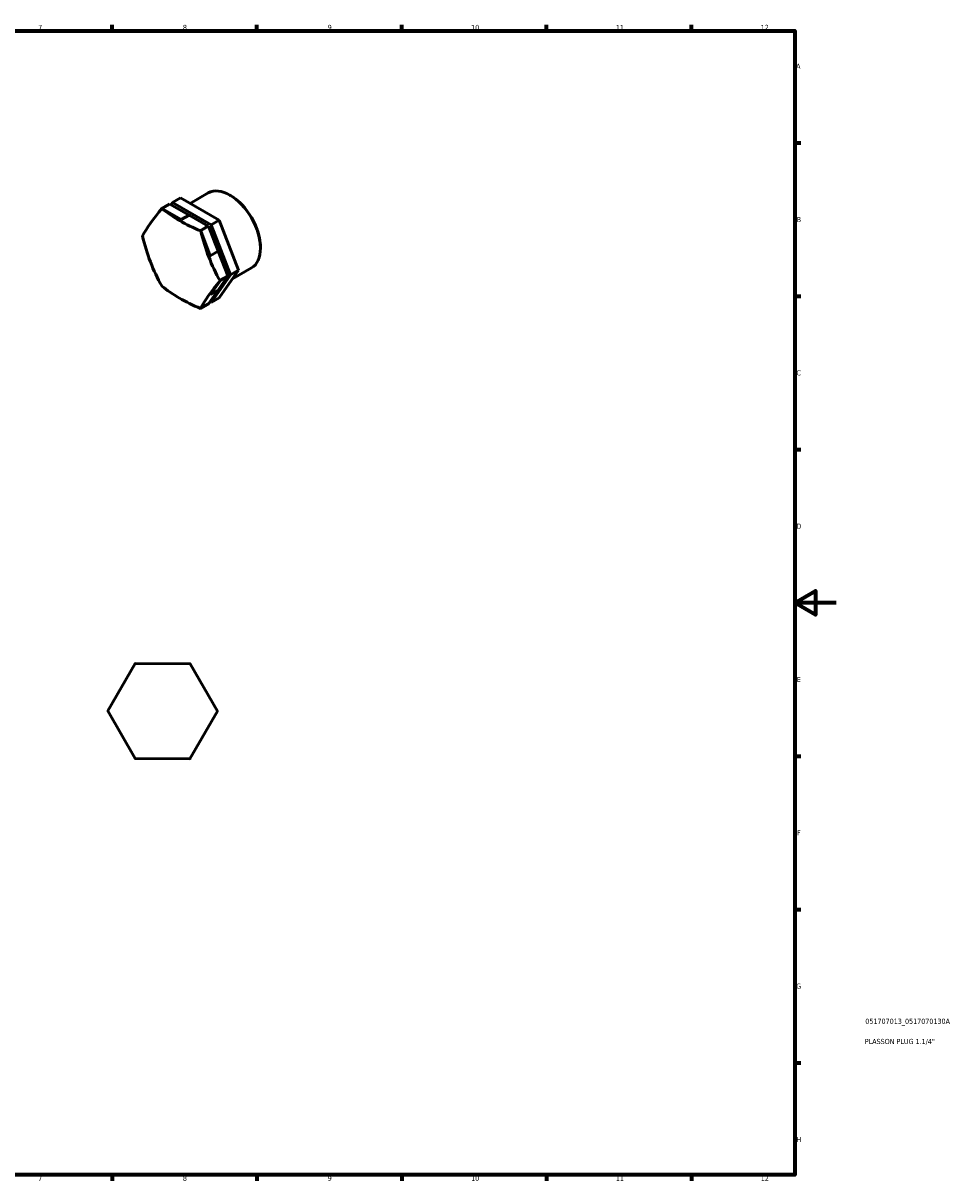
# Model space of a CAD drawing. Header units: millimetres. Extents: x 0 to 895, y 0 to 594.
# Tile 3 of 3: x 448 to 895, y 17 to 578. Entities that reach past the tile are written whole.
import ezdxf

# ---------------------------------------------------------------- set-up
doc = ezdxf.new("R2010")
doc.units = ezdxf.units.MM
for name, color, linetype, lineweight in [('Border (ISO)', 7, 'Continuous', 70), ('Title (ISO)', 7, 'Continuous', 50), ('Visible (ISO)', 7, 'Continuous', 50)]:
    doc.layers.add(name, color=color, linetype=linetype, lineweight=lineweight)
doc.styles.add('Note Text (ISO)', font='tahoma.ttf')

# ---------------------------------------------------------------- blocks, each defined once
blk = doc.blocks.new('Borders Default Border')
at = {"layer": 'Border (ISO)'}
for p, q in [((490.58, 574), (490.58, 576.9)), ((560.67, 574), (560.67, 576.9)), ((630.75, 574), (630.75, 576.9)), ((700.83, 574), (700.83, 576.9)), ((770.92, 574), (770.92, 576.9)), ((821, 519.75), (823.9, 519.75)), ((821, 445.5), (823.9, 445.5)), ((821, 371.25), (823.9, 371.25)), ((821, 222.75), (823.9, 222.75)), ((821, 148.5), (823.9, 148.5)), ((821, 74.25), (823.9, 74.25)), ((490.58, 20), (490.58, 17.1)), ((560.67, 20), (560.67, 17.1)), ((630.75, 20), (630.75, 17.1)), ((700.83, 20), (700.83, 17.1)), ((770.92, 20), (770.92, 17.1))]:
    blk.add_line(p, q, dxfattribs=at)
at = {"layer": 'Border (ISO)', "flags": 128}
for points in [[(20, 20), (20, 574), (821, 574), (821, 20), (20, 20)], [(841, 297), (821, 297), (831, 302.77), (831, 291.23), (821, 297)]]:
    blk.add_lwpolyline(points, dxfattribs=at)
at = {"layer": 'Border (ISO)', "color": 232, "true_color": 0xca0064, "char_height": 2.5, "attachment_point": 7, "style": 'Note Text (ISO)'}
for s, insert in [('7', (454.77, 574.4)), ('8', (524.81, 574.34)), ('9', (594.88, 574.35)), ('10', (664.29, 574.35)), ('11', (734.37, 574.4)), ('12', (804.46, 574.4)), ('A', (821.59, 555.62)), ('B', (821.89, 481.37)), ('C', (821.73, 407.08)), ('D', (821.73, 332.88)), ('E', (821.94, 258.63)), ('F', (822, 184.38)), ('G', (821.61, 110.08)), ('H', (821.74, 35.88)), ('7', (454.77, 17.1)), ('8', (524.81, 17.04)), ('9', (594.88, 17.05)), ('10', (664.29, 17.05)), ('11', (734.37, 17.1)), ('12', (804.46, 17.1))]:
    blk.add_mtext(s, dxfattribs=dict(at, insert=insert))
blk = doc.blocks.new('Title Blocks ISO')
at = {"layer": 'Title (ISO)', "color": 232, "true_color": 0xca0064, "style": 'Note Text (ISO)'}
for tag, p in [('PART_NUMBER_001', (34.08, 73.13)), ('DESCRIPTION_001', (33.84, 63.34))]:
    blk.add_attdef(tag, p, '', height=2.5, dxfattribs=at)

msp = doc.modelspace()

# ---------------------------------------------------------------- linework, layer by layer
at = {"layer": 'Visible (ISO)'}
for p, q in [((528.305, 490.431), (537.083, 495.486)), ((547.865, 494.27), (547.598, 494.425)), ((514.497, 487.971), (514.498, 487.972)), ((518.336, 490.182), (514.498, 487.972)), ((514.498, 487.972), (514.499, 487.971)), ((514.499, 487.971), (518.337, 490.182)), ((514.665, 487.987), (523.971, 482.595)), ((518.447, 490.12), (514.705, 487.964)), ((518.337, 490.182), (518.336, 490.182)), ((527.809, 484.806), (518.447, 490.12)), ((518.988, 489.813), (519.782, 490.935)), ((523.621, 493.146), (519.782, 490.935)), ((519.782, 490.935), (538.562, 480.053)), ((542.4, 482.263), (523.621, 493.146)), ((523.971, 482.595), (527.809, 484.806)), ((527.809, 484.806), (537.019, 479.469)), ((542.4, 482.263), (538.562, 480.053)), ((551.739, 458.048), (542.4, 482.263)), ((537.114, 479.524), (533.276, 477.313)), ((533.276, 477.313), (533.277, 477.313)), ((537.115, 479.523), (533.277, 477.313)), ((533.277, 477.312), (537.116, 479.522)), ((533.277, 477.313), (533.277, 477.312)), ((537.171, 479.38), (533.333, 477.17)), ((533.333, 477.17), (533.443, 477.106)), ((533.444, 477.104), (538.072, 465.106)), ((537.021, 479.468), (537.171, 479.38)), ((537.115, 479.523), (537.114, 479.524)), ((537.116, 479.522), (537.115, 479.523)), ((541.91, 467.316), (537.171, 479.38)), ((538.562, 480.053), (547.901, 455.838)), ((505.224, 474.432), (505.225, 474.432)), ((505.225, 474.43), (505.224, 474.432)), ((505.225, 474.432), (505.271, 474.459)), ((505.271, 474.457), (505.225, 474.43)), ((538.072, 465.106), (541.91, 467.316)), ((541.91, 467.316), (546.55, 455.285)), ((562.358, 469.103), (562.358, 468.794)), ((547.901, 455.838), (538.46, 442.504)), ((541.943, 448.493), (546.566, 455.244)), ((542.299, 444.715), (551.739, 458.048)), ((546.566, 455.244), (542.727, 453.033)), ((546.62, 455.325), (542.782, 453.115)), ((546.621, 455.324), (542.782, 453.113)), ((542.782, 453.113), (546.62, 455.323)), ((546.551, 455.283), (546.566, 455.244)), ((546.621, 455.324), (546.62, 455.325)), ((546.62, 455.323), (546.621, 455.324)), ((551.739, 458.048), (547.901, 455.838)), ((548.769, 453.853), (557.998, 459.167)), ((514.729, 450.233), (514.781, 450.263)), ((514.73, 450.232), (514.729, 450.233)), ((514.731, 450.232), (514.73, 450.232)), ((514.783, 450.262), (514.731, 450.232)), ((542.782, 452.89), (538.104, 446.283)), ((542.727, 453.033), (542.782, 452.892)), ((542.782, 453.115), (542.782, 453.113)), ((542.782, 453.113), (542.782, 453.113)), ((541.943, 448.493), (537.236, 441.846)), ((538.104, 446.283), (541.943, 448.493)), ((542.299, 444.715), (538.46, 442.504)), ((533.398, 439.636), (533.343, 439.558)), ((537.236, 441.846), (533.398, 439.636)), ((533.508, 439.573), (537.346, 441.784)), ((533.509, 439.573), (533.508, 439.573)), ((537.348, 441.784), (533.509, 439.574)), ((537.347, 441.783), (533.509, 439.573)), ((533.509, 439.574), (533.509, 439.573)), ((537.347, 441.783), (537.348, 441.784)), ((538.46, 442.504), (537.923, 442.816)), ((488.434, 244.645), (501.783, 267.601)), ((501.548, 267.464), (501.549, 267.465)), ((501.549, 267.465), (501.55, 267.465)), ((501.783, 267.601), (501.784, 267.602)), ((501.784, 267.602), (501.786, 267.602)), ((501.786, 267.602), (528.341, 267.519)), ((528.105, 267.655), (528.106, 267.655)), ((528.106, 267.655), (528.107, 267.653)), ((528.341, 267.519), (528.342, 267.519)), ((528.342, 267.519), (528.343, 267.518)), ((528.343, 267.518), (541.549, 244.479)), ((488.433, 244.643), (488.434, 244.645)), ((488.434, 244.642), (488.433, 244.643)), ((501.64, 221.603), (488.434, 244.642)), ((488.434, 244.371), (488.435, 244.372)), ((488.435, 244.37), (488.434, 244.371)), ((541.549, 244.476), (528.199, 221.52)), ((541.548, 244.751), (541.549, 244.75)), ((541.549, 244.75), (541.548, 244.749)), ((541.549, 244.479), (541.549, 244.477)), ((541.549, 244.477), (541.549, 244.476)), ((501.641, 221.602), (501.64, 221.603)), ((501.642, 221.602), (501.641, 221.602)), ((528.197, 221.519), (501.642, 221.602)), ((501.877, 221.466), (501.876, 221.467)), ((501.878, 221.466), (501.877, 221.466)), ((528.198, 221.519), (528.197, 221.519)), ((528.199, 221.52), (528.198, 221.519)), ((528.434, 221.656), (528.433, 221.656)), ((528.435, 221.657), (528.434, 221.656))]:
    msp.add_line(p, q, dxfattribs=at)
for start, end in [(120.40627, 120.41132), (119.81851, 119.82356), (60.40627, 60.41132), (59.81851, 59.82356), (179.81851, 179.82356), (180.40627, 180.41132), (0.40627, 0.41132), (359.81851, 359.82356), (239.81851, 239.82356), (240.40627, 240.41132), (299.81851, 299.82356), (300.40627, 300.41132)]:
    msp.add_arc((514.991, 244.56), 26.557, start, end, dxfattribs=at)
for centre, major_axis, ratio, start_param, end_param in [((547.54, 477.327), (-10.457, 18.159), 0.5780931, 3.1415927, 6.2831853), ((547.809, 477.481), (-10.268, 17.83), 0.5780931, 3.9289245, 5.4958534), ((565.957, 513.577), (-62.683, -50.219), 0.2102509, 5.4844278, 5.8165772), ((524.003, 463.772), (-13.253, 23.014), 0.5780931, 6.0304104, 6.0304985), ((524.003, 463.772), (-13.253, 23.014), 0.5780931, 6.0201521, 6.0202402), ((580.067, 514.802), (-80.319, 0.217), 0.5776645, 0.620884, 0.9530334), ((524.003, 463.772), (13.253, -23.014), 0.5780931, 1.8416201, 1.8417083), ((524.003, 463.772), (-13.253, 23.014), 0.5780931, 4.9729545, 4.9730427), ((594.126, 497.254), (-6.95, 80.018), 0.7879154, 1.7564087, 2.0885581), ((524.003, 463.772), (13.253, -23.014), 0.5780931, 3.925757, 3.9258451), ((565.906, 494.802), (6.95, -80.018), 0.7879154, 4.8980013, 5.2301507), ((524.003, 463.772), (-13.253, 23.014), 0.5780931, 0.7944226, 0.7945108), ((529.121, 466.72), (10.457, -18.159), 0.5780931, 1.1069451, 1.5205194), ((524.003, 463.772), (13.253, -23.014), 0.5780931, 4.9729545, 4.9730427), ((579.965, 477.254), (80.319, -0.217), 0.5776645, 3.7624767, 4.0946261), ((524.003, 463.772), (-13.253, 23.014), 0.5780931, 1.8416201, 1.8417083), ((594.075, 478.479), (62.683, 50.219), 0.2102509, 2.3428352, 2.6749846), ((524.003, 463.772), (13.253, -23.014), 0.5780931, 0.7944226, 0.7945108), ((524.003, 463.772), (-13.253, 23.014), 0.5780931, 3.925757, 3.9258451), ((524.003, 463.772), (13.253, -23.014), 0.5780931, 6.0201521, 6.0202402), ((524.003, 463.772), (13.253, -23.014), 0.5780931, 6.0304104, 6.0304985), ((527.842, 465.983), (13.253, -23.014), 0.5780931, 6.0304104, 6.0304985)]:
    msp.add_ellipse(centre, major_axis=major_axis, ratio=ratio, start_param=start_param, end_param=end_param, dxfattribs=at)

# ---------------------------------------------------------------- block references
msp.add_blockref('Borders Default Border', (0, 0))
msp.add_blockref('Title Blocks ISO', (821, 20)).add_auto_attribs({'PART_NUMBER_001': '051707013_0517070130A', 'DESCRIPTION_001': 'PLASSON PLUG 1.1/4"'})

doc.saveas('drawing.dxf')
